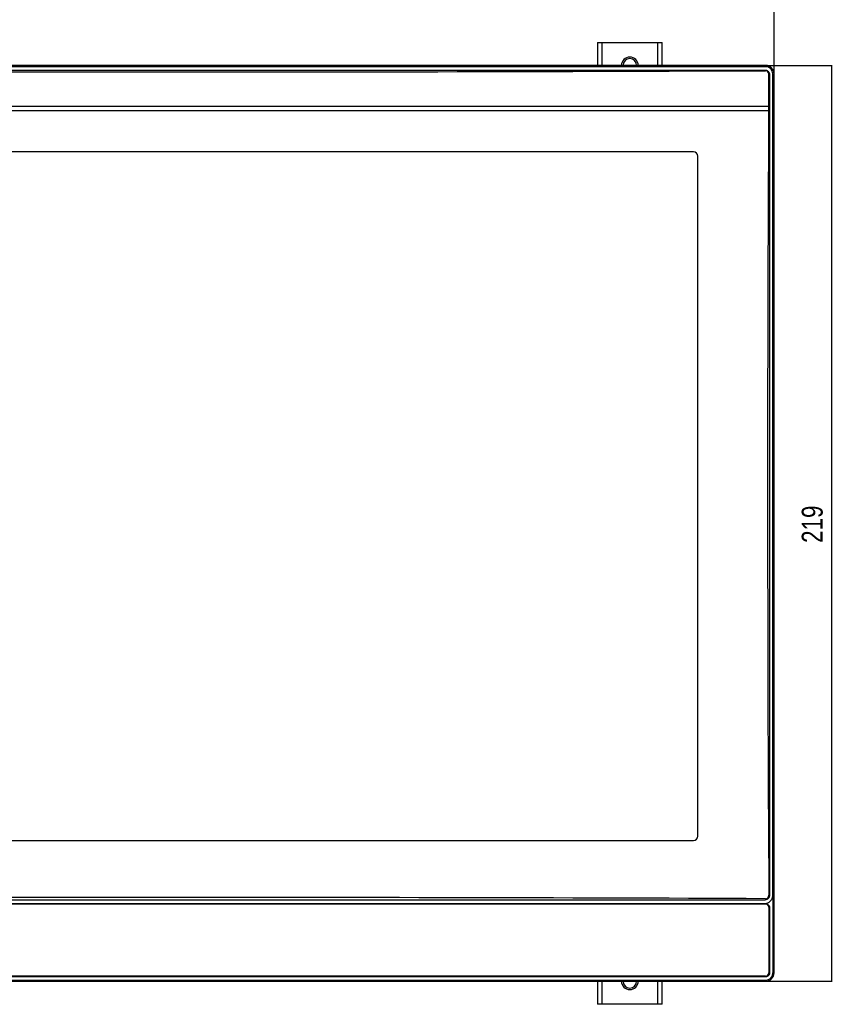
# Model space of a CAD drawing. Extents: x 4 to 805, y 32 to 576.
# Tile 8 of 27: x 213 to 408, y 152 to 387. Entities that reach past the tile are written whole.
import ezdxf

# ---------------------------------------------------------------- set-up
doc = ezdxf.new("R2010")
doc.units = 0
doc.header["$LTSCALE"] = 46.255
doc.header["$PDMODE"] = 3
doc.header["$PDSIZE"] = 0.3125
doc.layers.get('0').update_dxf_attribs({"linetype": 'CONTINUOUS'})
doc.layers.get('DEFPOINTS').update_dxf_attribs({"linetype": 'CONTINUOUS'})
doc.layers.add('AXIS', color=7, linetype='CONTINUOUS')
doc.layers.add('DIM', color=7, linetype='CONTINUOUS')
doc.styles.get("Standard").update_dxf_attribs({"font": 'txt', "width": 0.8})
doc.dimstyles.get("Standard").update_dxf_attribs({"dimtxt": 0.18, "dimasz": 0.18, "dimexe": 0.18, "dimexo": 0.0625, "dimgap": 0.09, "dimtad": 0, "dimtih": 1, "dimtoh": 1, "dimzin": 0, "dimcen": 0.09, "dimazin": 3, "dimtfac": 1, "dimtofl": 0, "dimtmove": 0, "dimatfit": 3})

# ---------------------------------------------------------------- blocks, each defined once
blk = doc.blocks.new('*U53')
at = {"layer": 'DIM', "color": 0, "width": 0.8}
blk.add_text('299', height=5, dxfattribs=at).set_placement((238.8, 393.82))
blk = doc.blocks.new('*D46')
at = {"layer": 'DEFPOINTS', "color": 0, "linetype": 'CONTINUOUS'}
for p in [(94.63, 391.7), (94.63, 374.2), (393.63, 374.2)]:
    blk.add_point(p, dxfattribs=at)
at = {"layer": 'DIM', "color": 0, "linetype": 'CONTINUOUS'}
for p, q in [((94.63, 374.26), (94.63, 391.88)), ((393.45, 391.7), (94.81, 391.7)), ((393.63, 374.26), (393.63, 391.88))]:
    blk.add_line(p, q, dxfattribs=at)
for points in [[(94.81, 391.73), (94.81, 391.67), (94.63, 391.7)], [(393.45, 391.73), (393.45, 391.67), (393.63, 391.7)]]:
    blk.add_solid(points, dxfattribs=at)
blk.add_blockref('*U53', (0, 0))
blk = doc.blocks.new('*U52')
at = {"layer": 'DIM', "color": 0, "width": 0.8}
blk.add_text('219', height=5, rotation=90, dxfattribs=at).set_placement((405.25, 262.03))
blk = doc.blocks.new('*D45')
at = {"layer": 'DEFPOINTS', "color": 0, "linetype": 'CONTINUOUS'}
for p in [(391.63, 376.2), (391.63, 157.2), (407.38, 157.2)]:
    blk.add_point(p, dxfattribs=at)
at = {"layer": 'DIM', "color": 0, "linetype": 'CONTINUOUS'}
for p, q in [((391.7, 376.2), (407.56, 376.2)), ((407.38, 376.02), (407.38, 157.38)), ((391.7, 157.2), (407.56, 157.2))]:
    blk.add_line(p, q, dxfattribs=at)
for points in [[(407.35, 376.02), (407.41, 376.02), (407.38, 376.2)], [(407.35, 157.38), (407.41, 157.38), (407.38, 157.2)]]:
    blk.add_solid(points, dxfattribs=at)
blk.add_blockref('*U52', (0, 0))

msp = doc.modelspace()

# ---------------------------------------------------------------- linework, layer by layer
at = {"color": 7, "linetype": 'CONTINUOUS'}
for p, q in [((351.43, 381.7), (351.43, 376.2)), ((351.43, 381.7), (366.83, 381.7)), ((352.43, 381.7), (352.43, 376.2)), ((365.83, 376.2), (365.83, 381.7)), ((366.83, 376.2), (366.83, 381.7)), ((391.63, 376.2), (96.63, 376.2)), ((391.63, 375.88), (96.63, 375.88)), ((96.75, 375.08), (391.52, 375.08)), ((391.63, 375.88), (391.63, 376.2)), ((392.38, 365.45), (392.38, 374.14)), ((392.52, 374.08), (392.52, 177.69)), ((393.32, 374.2), (393.63, 374.2)), ((393.32, 177.77), (393.32, 374.2)), ((393.63, 159.2), (393.63, 374.2)), ((95.88, 366.45), (392.38, 366.45)), ((95.88, 365.45), (392.38, 365.45)), ((374.39, 355.5), (113.87, 355.5)), ((375.39, 191.9), (375.39, 354.5)), ((113.87, 190.9), (374.39, 190.9)), ((96.75, 176.7), (391.52, 176.7)), ((393.37, 177.71), (393.37, 159.2)), ((96.69, 175.73), (391.57, 175.73)), ((96.74, 175.78), (391.52, 175.78)), ((391.52, 175.78), (391.57, 175.73)), ((392.38, 174.9), (392.38, 159.25)), ((392.57, 174.72), (392.57, 159.26)), ((391.58, 158.45), (96.68, 158.45)), ((391.57, 158.26), (96.69, 158.26)), ((393.37, 159.2), (393.63, 159.2)), ((96.63, 157.46), (391.63, 157.46)), ((96.63, 157.2), (391.63, 157.2)), ((351.43, 157.2), (351.43, 151.7)), ((352.43, 157.2), (352.43, 151.7)), ((365.83, 151.7), (365.83, 157.2)), ((366.83, 151.7), (366.83, 157.2)), ((391.63, 157.46), (391.63, 157.2)), ((366.83, 151.7), (351.43, 151.7))]:
    msp.add_line(p, q, dxfattribs=at)
for points in [[(391.52, 375.08), (391.59, 375.08), (391.67, 375.07), (391.74, 375.06), (391.81, 375.04), (391.88, 375.01), (391.95, 374.98), (392.02, 374.95), (392.08, 374.91), (392.14, 374.86), (392.2, 374.81), (392.25, 374.76), (392.3, 374.7), (392.34, 374.64), (392.38, 374.58), (392.42, 374.51), (392.45, 374.45), (392.47, 374.38), (392.49, 374.3), (392.51, 374.23), (392.52, 374.16), (392.52, 374.08)], [(391.52, 175.78), (391.64, 175.79), (391.76, 175.82), (391.88, 175.85), (392, 175.89), (392.11, 175.93), (392.22, 175.98), (392.33, 176.04), (392.43, 176.11), (392.53, 176.18), (392.63, 176.25), (392.72, 176.34), (392.8, 176.43), (392.88, 176.52), (392.96, 176.62), (393.02, 176.72), (393.08, 176.82), (393.14, 176.93), (393.18, 177.05), (393.23, 177.16), (393.26, 177.28), (393.28, 177.4), (393.3, 177.52), (393.31, 177.64), (393.32, 177.77)], [(392.52, 177.69), (392.52, 177.62), (392.51, 177.55), (392.49, 177.47), (392.47, 177.4), (392.45, 177.33), (392.42, 177.26), (392.38, 177.19), (392.34, 177.13), (392.3, 177.07), (392.25, 177.01), (392.2, 176.96), (392.14, 176.91), (392.08, 176.87), (392.02, 176.83), (391.95, 176.79), (391.88, 176.76), (391.81, 176.74), (391.74, 176.72), (391.67, 176.71), (391.59, 176.7), (391.52, 176.7)], [(391.57, 175.73), (391.57, 175.73), (391.65, 175.72), (391.73, 175.71), (391.8, 175.7), (391.87, 175.68), (391.94, 175.65), (392.01, 175.62), (392.08, 175.59), (392.14, 175.55), (392.2, 175.5), (392.25, 175.45), (392.31, 175.4), (392.35, 175.34), (392.4, 175.28), (392.44, 175.22), (392.47, 175.15), (392.5, 175.09), (392.53, 175.02), (392.55, 174.94), (392.56, 174.87), (392.57, 174.8), (392.57, 174.72)], [(392.57, 159.26), (392.57, 159.18), (392.56, 159.11), (392.55, 159.03), (392.53, 158.96), (392.5, 158.89), (392.47, 158.82), (392.44, 158.76), (392.4, 158.69), (392.35, 158.63), (392.3, 158.58), (392.25, 158.52), (392.19, 158.48), (392.13, 158.43), (392.07, 158.39), (392, 158.36), (391.94, 158.33), (391.87, 158.3), (391.79, 158.28), (391.72, 158.27), (391.65, 158.26), (391.57, 158.26)]]:
    msp.add_lwpolyline(points, dxfattribs=at)
for centre, radius, start, end in [((359.13, 376.2), 2, 0, 180), ((359.13, 376.2), 1.62, 0, 180), ((244.13, 36974.64), 36600, 269.769178, 270.230822), ((391.58, 374.14), 0.8, 0, 90.2308), ((391.63, 374.2), 2, 0, 90), ((391.63, 374.2), 1.69, 0, 90), ((16692.08, 275.95), 16300, 179.685399, 180.345154), ((374.39, 354.5), 1, 0, 90), ((374.39, 191.9), 1, 270, 0), ((244.13, -36422.75), 36600, 89.769185, 90.230815), ((391.58, 177.75), 0.8, 269.7692, 0.3452), ((391.58, 174.9), 0.8, 0, 90), ((391.58, 159.25), 0.8, 270, 0), ((391.63, 159.2), 2, 270, 0), ((391.63, 159.2), 1.74, 270, 0), ((359.13, 157.2), 2, 180, 0), ((359.13, 157.2), 1.62, 180, 0)]:
    msp.add_arc(centre, radius, start, end, dxfattribs=at)
at = {"layer": 'AXIS', "color": 7, "linetype": 'CONTINUOUS'}
msp.add_line((191.93, 175.7), (391.58, 175.7), dxfattribs=at)

# ---------------------------------------------------------------- dimensions: what is measured, and where the dimension line sits
at = {"layer": 'DIM', "color": 7, "linetype": 'CONTINUOUS'}
dim = msp.add_linear_dim(base=(94.63, 391.7), p1=(393.63, 374.2), p2=(94.63, 374.2), angle=180, dimstyle='Standard', override={"dimtxt": 5, "dimdec": 0}, dxfattribs=at)
dim.commit()
dim.dimension.update_dxf_attribs({"geometry": '*D46', "text_midpoint": (244.13, 396.32), "dimtype": 128})
dim = msp.add_linear_dim(base=(407.38, 157.2), p1=(391.63, 376.2), p2=(391.63, 157.2), angle=270, dimstyle='Standard', override={"dimtxt": 5, "dimgap": 1, "dimdec": 0}, dxfattribs=at)
dim.commit()
dim.dimension.update_dxf_attribs({"geometry": '*D45', "text_midpoint": (402.75, 266.7), "dimtype": 128, "text_rotation": 90})

doc.saveas('drawing.dxf')
